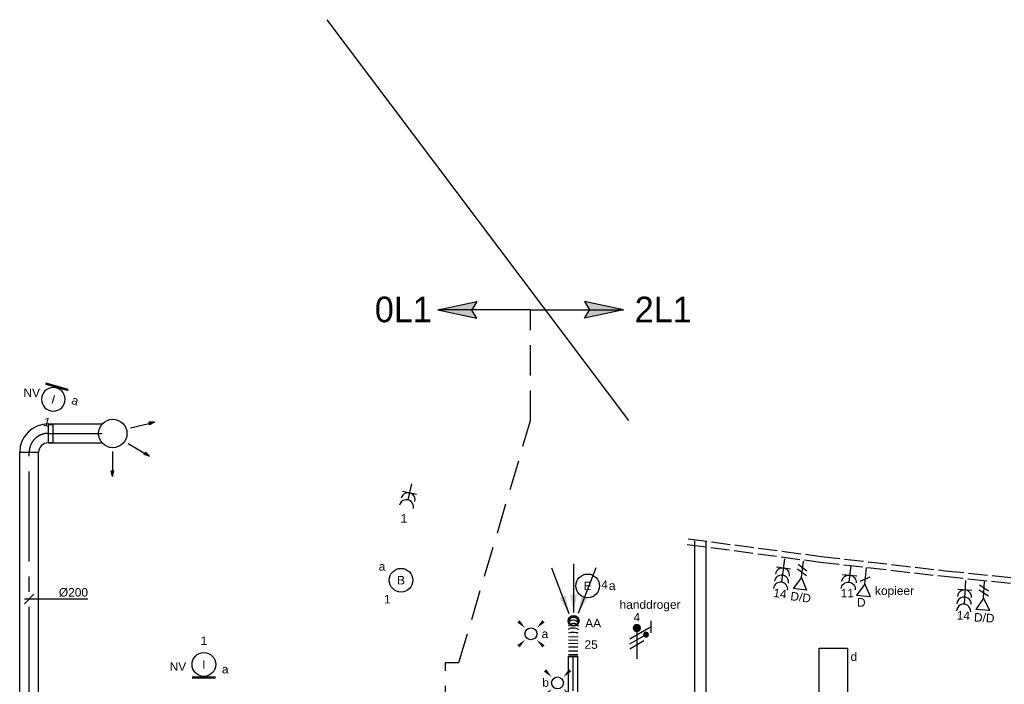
# Model space of a CAD drawing. Extents: x -238422 to 258194, y -34825 to 126331.
# Tile 171 of 239: x 7011 to 17407, y 23578 to 30590. Entities that reach past the tile are written whole.
import ezdxf
from ezdxf.enums import TextEntityAlignment as Align

# ---------------------------------------------------------------- set-up
doc = ezdxf.new("R2010")
doc.units = 0
doc.header["$LTSCALE"] = 50
for name, pattern in [('CENTER2', [28.575, 19.05, -3.175, 3.175, -3.175]), ('E_GOOT3', [5, 4, -1]), ('HIDDEN', [9.525, 6.35, -3.175]), ('STREEPJES', [0.1, 0.05, -0.05])]:
    doc.linetypes.add(name, pattern=pattern)
doc.layers.get('0').update_dxf_attribs({"linetype": 'CONTINUOUS'})
for name, color, linetype in [('EL6131--', 2, 'CONTINUOUS'), ('EL6131--_WG', 2, 'CONTINUOUS'), ('EL6222--', 3, 'CONTINUOUS'), ('EL6311--', 3, 'CONTINUOUS'), ('EL6441--', 3, 'CONTINUOUS'), ('EM6131--', 1, 'CONTINUOUS'), ('lucht aanvoer bestaand', 8, 'CONTINUOUS'), ('WL570---_RETOUR_HL', 8, 'CONTINUOUS'), ('WL570---_RETOUR_RST', 2, 'CONTINUOUS'), ('WL570---_TOEVOER_HL', 8, 'CONTINUOUS'), ('WM5448--', 1, 'CONTINUOUS'), ('WM570---_RETOUR_PR', 1, 'CONTINUOUS'), ('WM570---_RETOUR_RST_PR', 1, 'CONTINUOUS'), ('WM570---_TOEVOER', 1, 'CONTINUOUS'), ('WM570---_TOEVOER_PR', 1, 'CONTINUOUS')]:
    doc.layers.add(name, color=color, linetype=linetype)
doc.styles.add('BURO-018', font='ARIAL.TTF', dxfattribs={"height": 90})

# ---------------------------------------------------------------- blocks, each defined once
blk = doc.blocks.new('1115B3A')
at = {"color": 0, "linetype": 'Continuous'}
blk.add_circle((0, 0), 2.5, dxfattribs=at)
at = {"color": 0, "linetype": 'Continuous', "style": 'BURO-018'}
for tag, p in [('E_GKAST', (0, 8)), ('E_GROEP', (0, 5)), ('E_SGROEP', (4.5, 5)), ('E_ARMCODE', (0, 0)), ('E_SLET', (4.5, -1))]:
    blk.add_attdef(tag, text='', height=1.8, dxfattribs=at).set_placement(p, align=Align.MIDDLE)
blk = doc.blocks.new('E00172')
at = {"color": 0, "linetype": 'Continuous', "const_width": 0.5}
blk.add_lwpolyline([(-2.5, 0.75), (2.5, 0.75)], dxfattribs=at)
at = {"color": 0, "linetype": 'Continuous'}
blk.add_circle((0, 3.5), 2.5, dxfattribs=at)
at = {"color": 0, "linetype": 'Continuous', "style": 'BURO-018'}
for tag, p in [('E_GKAST', (0, 11.5)), ('E_GROEP', (0, 8.5)), ('E_SGROEP', (4.5, 8.5)), ('E_ARMCODE', (0, 3.5)), ('E_SLET', (4.5, 2.5))]:
    blk.add_attdef(tag, text='', height=1.8, dxfattribs=at).set_placement(p, align=Align.MIDDLE)
blk = doc.blocks.new('E00411')
at = {"color": 0, "linetype": 'Continuous'}
blk.add_circle((0, 0), 1.25, dxfattribs=at)
for points in [[(-2.89, 2.4), (-2.4, 2.89), (-1.24, 1.24)], [(2.4, 2.89), (2.89, 2.4), (1.24, 1.24)], [(-2.4, -2.89), (-2.89, -2.4), (-1.24, -1.24)], [(2.89, -2.4), (2.4, -2.89), (1.24, -1.24)]]:
    blk.add_solid(points, dxfattribs=at)
at = {"color": 0, "linetype": 'Continuous', "style": 'BURO-018'}
for tag, p in [('E_SLET1', (0, 4.64)), ('E_GROEP', (0, 0)), ('E_GKAST', (0, 0))]:
    blk.add_attdef(tag, text='', height=1.8, dxfattribs=at).set_placement(p, align=Align.MIDDLE)
at = {"color": 0, "linetype": 'Continuous', "style": 'BURO-018', "flags": 1}
for tag in ['E_MATCODE', 'E_SGROEP']:
    blk.add_attdef(tag, text='', height=1.8, dxfattribs=at).set_placement((0, 0), align=Align.MIDDLE)
blk = doc.blocks.new('111304B')
at = {"color": 0, "linetype": 'Continuous'}
for p, q in [((0, 1), (0, 6)), ((-1.5, 3), (1.5, 3))]:
    blk.add_line(p, q, dxfattribs=at)
for centre in [(0, 7.5), (0, 6), (0, 4.5)]:
    blk.add_arc(centre, 1.5, 180, 0, dxfattribs=at)
at = {"color": 0, "linetype": 'Continuous', "style": 'BURO-018'}
for tag, p in [('E_GKAST', (0, 13)), ('E_GROEP', (0, 10)), ('E_SGROEP', (4.5, 10))]:
    blk.add_attdef(tag, text='', height=1.8, dxfattribs=at).set_placement(p, align=Align.MIDDLE)
at = {"color": 0, "linetype": 'Continuous', "style": 'BURO-018', "flags": 1}
for tag, p in [('E_VERMCODE', (13, 10)), ('E_MATCODE', (0, 0))]:
    blk.add_attdef(tag, text='', height=1.8, dxfattribs=at).set_placement(p, align=Align.MIDDLE)
blk = doc.blocks.new('E00153')
at = {"color": 0, "linetype": 'Continuous'}
for p, q in [((-1.44, 7), (1.44, 7)), ((0, 4.5), (-1.44, 7)), ((0, 4.5), (1.44, 7)), ((0, 4.5), (0, 1)), ((-1, 4), (1, 2.85)), ((-1, 3), (1, 1.85))]:
    blk.add_line(p, q, dxfattribs=at)
at = {"color": 7, "style": 'BURO-018'}
for tag, p in [('E_COMMENT1', (-6, 12)), ('E_COMMENT2', (6, 12)), ('E_DCOM1', (-6, 9)), ('E_DCOM2', (6, 9))]:
    blk.add_attdef(tag, text='', height=1.8, dxfattribs=at).set_placement(p, align=Align.MIDDLE)
at = {"color": 0, "style": 'BURO-018'}
blk.add_attdef('E_TEXT1', text='', height=1.8, dxfattribs=at).set_placement((2.5, 6), align=Align.MIDDLE)
at = {"color": 0, "linetype": 'Continuous', "style": 'BURO-018', "flags": 1}
blk.add_attdef('E_MATCODE', text='', height=1.8, dxfattribs=at).set_placement((0, 0), align=Align.MIDDLE)
blk = doc.blocks.new('E001611200300')
at = {"color": 0}
for p, q in [((-12, -3), (-12, 3)), ((-12, 3), (12, 3)), ((12, 3), (12, -3)), ((12, -3), (-12, -3))]:
    blk.add_line(p, q, dxfattribs=at)
at = {"color": 0, "linetype": 'Continuous', "style": 'BURO-018'}
for tag, p in [('E_GKAST', (0, 8)), ('E_GROEP', (0, 5)), ('E_SGROEP', (4.5, 5)), ('E_ARMCODE', (0, 0)), ('E_SLET', (4.5, -3))]:
    blk.add_attdef(tag, text='', height=1.8, dxfattribs=at).set_placement(p, align=Align.MIDDLE)
blk = doc.blocks.new('111304A')
at = {"color": 0, "linetype": 'Continuous'}
for p, q in [((0, 1), (0, 4.5)), ((-1.5, 3), (1.5, 3))]:
    blk.add_line(p, q, dxfattribs=at)
for centre in [(0, 6), (0, 4.5)]:
    blk.add_arc(centre, 1.5, 180, 0, dxfattribs=at)
at = {"color": 0, "linetype": 'Continuous', "style": 'BURO-018'}
for tag, p in [('E_GKAST', (0, 11.5)), ('E_GROEP', (0, 8.5)), ('E_SGROEP', (4.5, 8.5))]:
    blk.add_attdef(tag, text='', height=1.8, dxfattribs=at).set_placement(p, align=Align.MIDDLE)
at = {"color": 0, "linetype": 'Continuous', "style": 'BURO-018', "flags": 1}
for tag, p in [('E_VERMCODE', (13, 8.5)), ('E_MATCODE', (0, 0))]:
    blk.add_attdef(tag, text='', height=1.8, dxfattribs=at).set_placement(p, align=Align.MIDDLE)
blk = doc.blocks.new('E00152')
at = {"color": 0, "linetype": 'Continuous'}
for p, q in [((-1.44, 7), (1.44, 7)), ((0, 4.5), (-1.44, 7)), ((0, 4.5), (1.44, 7)), ((0, 4.5), (0, 1)), ((-1, 4), (1, 2.85))]:
    blk.add_line(p, q, dxfattribs=at)
at = {"color": 7, "style": 'BURO-018'}
for tag, p in [('E_COMMENT1', (0, 12)), ('E_DCOM1', (0, 9))]:
    blk.add_attdef(tag, text='', height=1.8, dxfattribs=at).set_placement(p, align=Align.MIDDLE)
at = {"color": 0, "style": 'BURO-018'}
blk.add_attdef('E_TEXT1', text='', height=1.8, dxfattribs=at).set_placement((2.5, 6), align=Align.MIDDLE)
at = {"color": 0, "linetype": 'Continuous', "style": 'BURO-018', "flags": 1}
blk.add_attdef('E_MATCODE', text='', height=1.8, dxfattribs=at).set_placement((0, 0), align=Align.MIDDLE)
blk = doc.blocks.new('*U144')
at = {"color": 0, "linetype": 'STREEPJES', "ltscale": 10}
for p, q in [((0, 60, -2730), (11, 60, -2730)), ((0, -60, -2730), (131, -60, -2730))]:
    blk.add_line(p, q, dxfattribs=at)
at = {"color": 0, "ltscale": 10}
for p, q in [((11, 60, -2730), (5884, 60, -2730)), ((131, -60, -2730), (5884, -60, -2730))]:
    blk.add_line(p, q, dxfattribs=at)
at = {"layer": 'EM6131--', "color": 1, "style": 'BURO-018'}
blk.add_attdef('POSNR', text='', height=90, dxfattribs=at).set_placement((0, 0), align=Align.MIDDLE)
blk = doc.blocks.new('*U65')
at = {"ltscale": 10}
for points in [[(-49, 79), (-149, 242), (-84, 267)], [(0, 88), (-35, 275), (35, 275)], [(49, 79), (84, 267), (149, 242)]]:
    blk.add_hatch(color=0, dxfattribs=at).paths.add_polyline_path(points)
at = {"color": 0, "ltscale": 10}
for p, q in [((-234, 560, -2400), (-49, 79, -2400)), ((0, 600, -2400), (0, 88, -2400)), ((234, 560, -2400), (49, 79, -2400))]:
    blk.add_line(p, q, dxfattribs=at)
for radius in [57.5, 50]:
    blk.add_circle((0, 0, -2400), radius, dxfattribs=at)
at = {"layer": 'WL570---_RETOUR_RST', "color": 1, "style": 'BURO-018'}
for tag in ['MC', 'Q']:
    blk.add_attdef(tag, text='', height=90, dxfattribs=at).set_placement((0, 0), align=Align.MIDDLE)
at = {"layer": 'WM570---_RETOUR_RST_PR', "color": 1, "style": 'BURO-018'}
blk.add_attdef('POSNR', text='', height=90, dxfattribs=at).set_placement((0, 0), align=Align.MIDDLE)
blk = doc.blocks.new('*U66')
at = {"color": 0, "ltscale": 10}
for p, q in [((0, 50, -2700), (0, -50, -2700)), ((20, 50, -2700), (20, -50, -2700)), ((60, 50, -2700), (60, -50, -2700)), ((100, 50, -2700), (100, -50, -2700)), ((138, 50, -2700), (136, -50, -2700)), ((173, 49, -2700), (171, -51, -2700)), ((208, 48, -2700), (206, -52, -2700))]:
    blk.add_line(p, q, dxfattribs=at)
blk.add_arc((375, -5, -2700), 50, 268.8523, 88.8523, dxfattribs=at)
for centre, ratio in [((244, -2, -2700), 0.131652), ((317, -4, -2700), 0.614014), ((364, -5, -2700), 0.931852)]:
    blk.add_ellipse(centre, major_axis=(-1, -50), ratio=ratio, start_param=0, end_param=3.141593, dxfattribs=at)
at = {"color": 0, "ltscale": 10, "extrusion": (0, 0, -1)}
for centre, ratio in [((282, -3, -2700), 0.385986), ((345, -4, -2700), 0.800199)]:
    blk.add_ellipse(centre, major_axis=(1, 50), ratio=ratio, start_param=0, end_param=3.141593, dxfattribs=at)
at = {"layer": 'WM570---_RETOUR_PR', "color": 1, "style": 'BURO-018'}
blk.add_attdef('POSNR', text='', height=90, dxfattribs=at).set_placement((0, 0), align=Align.MIDDLE)
blk = doc.blocks.new('*U73')
at = {"color": 0, "ltscale": 10}
for p, q in [((0, 50, -2700), (1792, 50, -2700)), ((0, -50, -2700), (0, 50, -2700)), ((1792, 50, -2700), (1792, -50, -2700)), ((0, -50, -2700), (1792, -50, -2700))]:
    blk.add_line(p, q, dxfattribs=at)
at = {"layer": 'WL570---_RETOUR_HL', "linetype": 'CENTER2'}
blk.add_line((0, 0, -2700), (1792, 0, -2700), dxfattribs=at)
at = {"layer": 'WM570---_RETOUR_PR', "color": 1, "style": 'BURO-018'}
blk.add_attdef('POSNR', text='', height=90, dxfattribs=at).set_placement((0, 0), align=Align.MIDDLE)
blk = doc.blocks.new('*U497')
at = {"color": 0, "ltscale": 10}
for p, q in [((-200, -100, -2700), (-200, 100, -2700)), ((100, -200, -2700), (-100, -200, -2700)), ((-95, -200, -2700), (-95, -249.5, -2700)), ((95, -200, -2700), (-95, -200, -2700)), ((95, -200, -2700), (95, -249.5, -2700)), ((95, -249.5, -2700), (-95, -249.5, -2700))]:
    blk.add_line(p, q, dxfattribs=at)
for radius in [300, 100]:
    blk.add_arc((-200, -200, -2700), radius, 0, 90, dxfattribs=at)
at = {"layer": 'WL570---_TOEVOER_HL', "linetype": 'CENTER2'}
blk.add_arc((-200, -200, -2700), 200, 0, 90, dxfattribs=at)
at = {"layer": 'WM570---_TOEVOER_PR', "color": 1, "style": 'BURO-018'}
blk.add_attdef('POSNR', text='', height=90, dxfattribs=at).set_placement((0, 0), align=Align.MIDDLE)
blk = doc.blocks.new('*U498')
at = {"color": 0, "ltscale": 10}
for p, q in [((0, 100, -2700), (2582, 100, -2700)), ((0, -100, -2700), (0, 100, -2700)), ((2582, 100, -2700), (2582, -100, -2700)), ((0, -100, -2700), (2582, -100, -2700))]:
    blk.add_line(p, q, dxfattribs=at)
at = {"layer": 'WL570---_TOEVOER_HL', "linetype": 'CENTER2'}
blk.add_line((0, 0, -2700), (2582, 0, -2700), dxfattribs=at)
at = {"layer": 'WM570---_TOEVOER_PR', "color": 1, "style": 'BURO-018'}
blk.add_attdef('POSNR', text='', height=90, dxfattribs=at).set_placement((0, 0), align=Align.MIDDLE)
blk = doc.blocks.new('*U499')
at = {"layer": 'WM570---_TOEVOER', "color": 0, "ltscale": 10}
for p, q in [((-50, -50), (50, 50)), ((-50, 0), (621, 0))]:
    blk.add_line(p, q, dxfattribs=at)
at = {"layer": 'WM570---_TOEVOER', "color": 0, "style": 'BURO-018'}
blk.add_text('%%c200', height=90, dxfattribs=at).set_placement((314, 25))
blk = doc.blocks.new('E00078')
at = {"color": 0, "linetype": 'Continuous'}
for p, q in [((-3, 6.48), (-3, 8.98)), ((-3, 7.73), (1.5, 5.13)), ((0, 7.5), (0, 1)), ((1.5, 4.13), (-1.5, 5.87)), ((1.5, 3.13), (-1.5, 4.87))]:
    blk.add_line(p, q, dxfattribs=at)
at = {"color": 0, "linetype": 'Continuous', "const_width": 0.5}
blk.add_lwpolyline([(-2.18, 6.12, 1), (-1.68, 6.12, 1)], format="xyb", close=True, dxfattribs=at)
at = {"color": 0, "const_width": 0.75}
blk.add_lwpolyline([(-0.38, 7.5, 1), (0.38, 7.5, 1)], format="xyb", close=True, dxfattribs=at)
at = {"color": 0, "linetype": 'Continuous'}
for centre, radius in [((-1.93, 6.12), 0.5), ((0, 7.5), 0.75)]:
    blk.add_circle(centre, radius, dxfattribs=at)
at = {"color": 0, "linetype": 'Continuous', "style": 'BURO-018'}
for tag, p in [('E_GKAST', (0, 14)), ('E_GROEP', (0, 11)), ('E_SGROEP', (4.5, 11))]:
    blk.add_attdef(tag, text='', height=1.8, dxfattribs=at).set_placement(p, align=Align.MIDDLE)
at = {"color": 0, "linetype": 'Continuous', "style": 'BURO-018', "flags": 1}
for tag, p in [('E_VERMCODE', (13, 11)), ('E_MATCODE', (0, 0))]:
    blk.add_attdef(tag, text='', height=1.8, dxfattribs=at).set_placement(p, align=Align.MIDDLE)

msp = doc.modelspace()

# ---------------------------------------------------------------- linework, layer by layer
at = {"layer": 'EL6131--_WG', "linetype": 'E_GOOT3'}
for p, q in [((14067.63186, 25113.53641, 3000), (15472.13202, 24927.18785, 3000)), ((14059.74024, 25054.05766, 3000), (15464.75606, 24867.64068, 3000)), ((15464.75606, 24867.64068, 3000), (16774.69012, 24716.90065, 3000)), ((15472.13202, 24927.18785, 3000), (16781.23792, 24776.54312, 3000)), ((16781.23792, 24776.54312, 3000), (18119.44134, 24636.70085, 3000)), ((16774.69012, 24716.90065, 3000), (18114.53254, 24576.8871, 3000))]:
    msp.add_line(p, q, dxfattribs=at)
at = {"layer": 'EL6311--', "color": 4, "linetype": 'Continuous'}
for p, q in [((11424.77609, 27528.09735), (11837.07162, 27614.90974)), ((11837.07162, 27614.90974), (11783.18394, 27530.17244)), ((13386.07019, 27528.09735), (12973.77466, 27614.90974)), ((12973.77466, 27614.90974), (13027.66233, 27530.17244)), ((12405.42314, 27528.09735), (11424.77609, 27528.09735)), ((11424.77609, 27528.09735), (11837.07162, 27441.28497)), ((11837.07162, 27441.28497), (11783.18394, 27526.02226)), ((12405.42314, 27528.09735), (13386.07019, 27528.09735)), ((13386.07019, 27528.09735), (12973.77466, 27441.28497)), ((12973.77466, 27441.28497), (13027.66233, 27526.02226)), ((11506.03564, 23806.02036), (11648.04419, 23806.02036))]:
    msp.add_line(p, q, dxfattribs=at)
at = {"layer": 'EL6311--', "color": 4, "linetype": 'HIDDEN'}
for p, q in [((12405.42314, 26360.46589), (12405.42314, 27528.09735)), ((11648.04419, 23806.02036), (12405.42314, 26360.46589)), ((11521.64484, 21816.4634), (11506.03564, 23806.02036))]:
    msp.add_line(p, q, dxfattribs=at)
at = {"layer": 'EL6311--', "color": 4, "linetype": 'Continuous'}
for points in [[(11424.77609, 27528.09735), (11837.07162, 27614.90974), (11783.18394, 27530.17244)], [(13386.07019, 27528.09735), (12973.77466, 27614.90974), (13027.66233, 27530.17244)], [(11424.77609, 27528.09735), (11837.07162, 27441.28497), (11783.18394, 27526.02226)], [(13386.07019, 27528.09735), (12973.77466, 27441.28497), (13027.66233, 27526.02226)]]:
    msp.add_solid(points, dxfattribs=at)
at = {"layer": 'lucht aanvoer bestaand'}
for p, q in [((7310.67865, 26325.00995), (7881.01428, 26325.00995)), ((8179.68058, 26282.86852), (8434.79811, 26343.91636)), ((8434.79811, 26343.91636), (8375.12936, 26344.81335)), ((8375.12936, 26344.81335), (8378.5833, 26330.37942)), ((8382.07856, 26315.95543), (8378.5833, 26330.37942)), ((8434.79811, 26343.91636), (8382.07856, 26315.95543)), ((7310.67865, 26225.00995), (7881.01428, 26225.00995)), ((7310.67865, 26125.00995), (7881.01428, 26125.00995)), ((8155.55704, 26118.67598), (8381.781, 25985.881)), ((7989.88255, 26034.05903), (7989.88255, 25771.73901)), ((8324.39731, 26002.26016), (8331.87385, 26015.08083)), ((8381.781, 25985.881), (8324.39731, 26002.26016)), ((8339.38707, 26027.88003), (8331.87385, 26015.08083)), ((8381.781, 25985.881), (8339.38707, 26027.88003)), ((7974.95838, 25829.51819), (7989.79975, 25829.56069)), ((7989.88255, 25771.73901), (7974.95838, 25829.51819)), ((8004.64118, 25829.56069), (7989.79975, 25829.56069)), ((7989.88255, 25771.73901), (8004.64118, 25829.56069))]:
    msp.add_line(p, q, dxfattribs=at)
msp.add_circle((7993.69259, 26224.09806), 150, dxfattribs=at)
for points in [[(8434.79811, 26343.91636), (8375.12936, 26344.81335), (8378.5833, 26330.37942)], [(8434.79811, 26343.91636), (8382.07856, 26315.95543), (8378.5833, 26330.37942)], [(8381.781, 25985.881), (8324.39731, 26002.26016), (8331.87385, 26015.08083)], [(8381.781, 25985.881), (8339.38707, 26027.88003), (8331.87385, 26015.08083)], [(7989.88255, 25771.73901), (7974.95838, 25829.51819), (7989.79975, 25829.56069)], [(7989.88255, 25771.73901), (8004.64118, 25829.56069), (7989.79975, 25829.56069)]]:
    msp.add_solid(points, dxfattribs=at)
at = {"layer": 'WM5448--'}
msp.add_line((10253.07213, 30589.76715), (13440.57181, 26360.87137), dxfattribs=at)

# ---------------------------------------------------------------- block references
at = {"layer": 'EL6131--', "rotation": 90}
msp.add_blockref('*U144', (14199.13933, 19207.3339, 2730), dxfattribs=at)
at = {"layer": 'EL6222--'}
ref = msp.add_blockref('111304A', (11159.7737, 25743.22792), dxfattribs=dict(at, xscale=50.00000000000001, yscale=50.00000000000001, zscale=50.00000000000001, rotation=167.4326750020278))
ref.add_attrib('E_GROEP', '1', dxfattribs={"layer": '0', "color": 1, "linetype": 'Continuous', "height": 90, "style": 'BURO-018'}).set_placement((11067.29937, 25328.41049), align=Align.MIDDLE)
ref = msp.add_blockref('111304B', (15094.11874, 24952.22457), dxfattribs=dict(at, xscale=49.99999999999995, yscale=49.99999999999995, zscale=49.99999999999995, rotation=172.4956325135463))
ref.add_attrib('E_GROEP', '14', dxfattribs={"layer": '0', "color": 1, "linetype": 'Continuous', "height": 90, "rotation": 352.495632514, "style": 'BURO-018'}).set_placement((15039.24124, 24535.6339), align=Align.MIDDLE)
ref = msp.add_blockref('111304A', (15790.63023, 24879.23247), dxfattribs=dict(at, xscale=-49.99999999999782, yscale=49.99999999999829, zscale=50, rotation=173.9661693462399))
ref.add_attrib('E_GROEP', '11', dxfattribs={"layer": '0', "color": 1, "linetype": 'Continuous', "height": 90, "style": 'BURO-018'}).set_placement((15749.01653, 24539.49064), align=Align.MIDDLE)
ref = msp.add_blockref('111304B', (16999.95302, 24722.69389), dxfattribs=dict(at, xscale=49.99999999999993, yscale=49.99999999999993, zscale=49.99999999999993, rotation=176.5994945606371))
ref.add_attrib('E_GROEP', '14', dxfattribs={"layer": '0', "color": 1, "linetype": 'Continuous', "height": 90, "rotation": 356.599494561, "style": 'BURO-018'}).set_placement((16975.0294, 24303.24408), align=Align.MIDDLE)
ref = msp.add_blockref('E00078', (13527.48445, 23796.79874), dxfattribs=dict(at, xscale=-50, yscale=50, zscale=50))
ref.add_attrib('E_GROEP', '4', dxfattribs={"layer": '0', "color": 1, "linetype": 'Continuous', "height": 90, "style": 'BURO-018'}).set_placement((13527.48445, 24285.77446), align=Align.MIDDLE)
at = {"layer": 'EL6311--'}
ref = msp.add_blockref('E00172', (7414.00969, 26752.79029), dxfattribs=dict(at, xscale=-50.00000000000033, yscale=49.99999999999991, zscale=50, rotation=164.1012634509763))
ref.add_attrib('E_ARMCODE', 'I', dxfattribs={"layer": '0', "color": 1, "linetype": 'Continuous', "height": 90, "rotation": 344.101263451, "style": 'BURO-018'}).set_placement((7366.07053, 26584.4845), align=Align.MIDDLE)
ref.add_attrib('E_SLET', 'a', dxfattribs={"layer": '0', "color": 1, "linetype": 'Continuous', "height": 90, "rotation": 344.101263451, "style": 'BURO-018'}).set_placement((7596.16059, 26570.93582), align=Align.MIDDLE)
ref.add_attrib('E_GROEP', '1', dxfattribs={"layer": '0', "color": 1, "linetype": 'Continuous', "height": 90, "rotation": 344.101263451, "style": 'BURO-018'}).set_placement((7297.58603, 26344.04766), align=Align.MIDDLE)
ref = msp.add_blockref('1115B3A', (11037.39522, 24676.10521), dxfattribs=dict(at, xscale=49.99999999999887, yscale=49.99999999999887, zscale=50, rotation=189.1701748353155))
ref.add_attrib('E_ARMCODE', 'B', dxfattribs={"layer": '0', "color": 1, "linetype": 'Continuous', "height": 90, "style": 'BURO-018'}).set_placement((11037.39522, 24676.10521), align=Align.MIDDLE)
ref.add_attrib('E_SLET', 'a', dxfattribs={"layer": '0', "color": 1, "linetype": 'Continuous', "height": 90, "style": 'BURO-018'}).set_placement((10836.74256, 24820.97932), align=Align.MIDDLE)
ref.add_attrib('E_GROEP', '1', dxfattribs={"layer": '0', "color": 1, "linetype": 'Continuous', "height": 90, "style": 'BURO-018'}).set_placement((10892.52112, 24475.45254), align=Align.MIDDLE)
ref = msp.add_blockref('1115B3A', (13007.89363, 24616.42244), dxfattribs=dict(at, xscale=50, yscale=50, zscale=50))
ref.add_attrib('E_ARMCODE', 'E', dxfattribs={"layer": '0', "color": 1, "linetype": 'Continuous', "height": 90, "style": 'BURO-018'}).set_placement((13007.89363, 24616.42244), align=Align.MIDDLE)
ref.add_attrib('E_SLET', 'a', dxfattribs={"layer": '0', "color": 1, "linetype": 'Continuous', "height": 90, "style": 'BURO-018'}).set_placement((13266.92193, 24618.41079), align=Align.MIDDLE)
ref.add_attrib('E_GROEP', '4', dxfattribs={"layer": '0', "color": 1, "linetype": 'Continuous', "height": 90, "style": 'BURO-018'}).set_placement((13187.53085, 24630.86481), align=Align.MIDDLE)
ref = msp.add_blockref('E00411', (12408.61786, 24110.0441), dxfattribs=dict(at, xscale=50, yscale=50, zscale=50))
ref.add_attrib('E_SLET1', 'a', dxfattribs={"layer": '0', "color": 1, "linetype": 'Continuous', "height": 90, "style": 'BURO-018'}).set_placement((12556.47623, 24110.0441), align=Align.MIDDLE)
ref = msp.add_blockref('E00172', (8955.66038, 23611.72629), dxfattribs=dict(at, xscale=50, yscale=50, zscale=50))
ref.add_attrib('E_ARMCODE', 'I', dxfattribs={"layer": '0', "color": 1, "linetype": 'Continuous', "height": 90, "style": 'BURO-018'}).set_placement((8955.66038, 23786.72629), align=Align.MIDDLE)
ref.add_attrib('E_SLET', 'a', dxfattribs={"layer": '0', "color": 1, "linetype": 'Continuous', "height": 90, "style": 'BURO-018'}).set_placement((9180.66038, 23736.72629), align=Align.MIDDLE)
ref.add_attrib('E_GROEP', '1', dxfattribs={"layer": '0', "color": 1, "linetype": 'Continuous', "height": 90, "style": 'BURO-018'}).set_placement((8955.66038, 24036.72629), align=Align.MIDDLE)
ref = msp.add_blockref('E001611200300', (15601.65786, 23360.60359), dxfattribs=dict(at, xscale=50, yscale=50, zscale=50, rotation=90))
ref.add_attrib('E_ARMCODE', 'G', dxfattribs={"layer": '0', "color": 1, "linetype": 'Continuous', "height": 90, "style": 'BURO-018'}).set_placement((15601.65786, 23360.60359), align=Align.MIDDLE)
ref.add_attrib('E_SLET', 'd', dxfattribs={"layer": '0', "color": 1, "linetype": 'Continuous', "height": 90, "style": 'BURO-018'}).set_placement((15818.53272, 23871.55145), align=Align.MIDDLE)
ref.add_attrib('E_GROEP', '3', dxfattribs={"layer": '0', "color": 1, "linetype": 'Continuous', "height": 90, "style": 'BURO-018'}).set_placement((15351.65786, 23360.60359), align=Align.MIDDLE)
ref = msp.add_blockref('E00411', (12689.7802, 23592.31475), dxfattribs=dict(at, xscale=50, yscale=50, zscale=50))
ref.add_attrib('E_SLET1', 'b', dxfattribs={"layer": '0', "color": 1, "linetype": 'Continuous', "height": 90, "style": 'BURO-018'}).set_placement((12564.01665, 23597.74928), align=Align.MIDDLE)
at = {"layer": 'EL6441--'}
ref = msp.add_blockref('E00153', (15293.44728, 24926.57295), dxfattribs=dict(at, xscale=49.99999999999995, yscale=49.99999999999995, zscale=49.99999999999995, rotation=172.4956325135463))
ref.add_attrib('E_TEXT1', 'D/D', dxfattribs={"layer": '0', "color": 1, "height": 90, "rotation": 352.495632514, "style": 'BURO-018'}).set_placement((15257.70147, 24498.18596), align=Align.MIDDLE)
ref = msp.add_blockref('E00152', (15958.45976, 24859.41564), dxfattribs=dict(at, xscale=-50.00000000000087, yscale=49.99999999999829, zscale=50, rotation=173.6146499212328))
ref.add_attrib('E_TEXT1', 'D', dxfattribs={"layer": '0', "color": 1, "height": 90, "style": 'BURO-018'}).set_placement((15897.35821, 24441.6543), align=Align.MIDDLE)
ref = msp.add_blockref('E00153', (17200.60622, 24711.37292), dxfattribs=dict(at, xscale=49.99999999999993, yscale=49.99999999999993, zscale=49.99999999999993, rotation=176.5994945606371))
ref.add_attrib('E_TEXT1', 'D/D', dxfattribs={"layer": '0', "color": 1, "height": 90, "rotation": 356.599494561, "style": 'BURO-018'}).set_placement((17195.60944, 24281.5262), align=Align.MIDDLE)
at = {"layer": 'lucht aanvoer bestaand', "rotation": 90}
for name, p in [('*U497', (7110.67865, 26225.00995, 2700)), ('*U498', (7110.67865, 23443.36356, 2700)), ('*U66', (12854.30748, 23872.57601, 2700)), ('*U73', (12854.30748, 22080.8269, 2700))]:
    msp.add_blockref(name, p, dxfattribs=at)
at = {"layer": 'lucht aanvoer bestaand'}
msp.add_blockref('*U499', (7110.67865, 24478.0688, 2700), dxfattribs=at)
at = {"layer": 'WL570---_RETOUR_RST'}
ref = msp.add_blockref('*U65', (12859.40712, 24247.09026, 2400), dxfattribs=at)
ref.add_attrib('Q', '25', dxfattribs={"color": 1, "height": 90, "style": 'BURO-018'}).set_placement((13044.40712, 23997.09026), align=Align.MIDDLE)

# ---------------------------------------------------------------- texts
at = {"layer": 'EL6222--', "color": 1, "style": 'BURO-018'}
for s, p in [('NV', (7050.91326, 26607.34477)), ('kopieer', (16041.64835, 24520.1453)), ('handdroger', (13345.1677, 24374.10434)), ('NV', (8594.08904, 23720.42373))]:
    msp.add_text(s, height=90, dxfattribs=at).set_placement(p)
at = {"layer": 'EL6311--', "color": 4, "linetype": 'Continuous', "char_height": 270, "width": 1544.9480946, "attachment_point": 1, "style": 'BURO-018'}
for s, insert in [('{\\fFutura Bk|b0|i0|c0|p34;0L1}', (10760.64198, 27667.92266)), ('{\\fFutura Bk|b0|i0|c0|p34;2L1}', (13504.37491, 27667.32252))]:
    msp.add_mtext(s, dxfattribs=dict(at, insert=insert))
at = {"layer": 'WM570---_TOEVOER', "style": 'BURO-018'}
msp.add_text('AA', height=90, dxfattribs=at).set_placement((12982.08164, 24178.64112))

doc.saveas('drawing.dxf')
